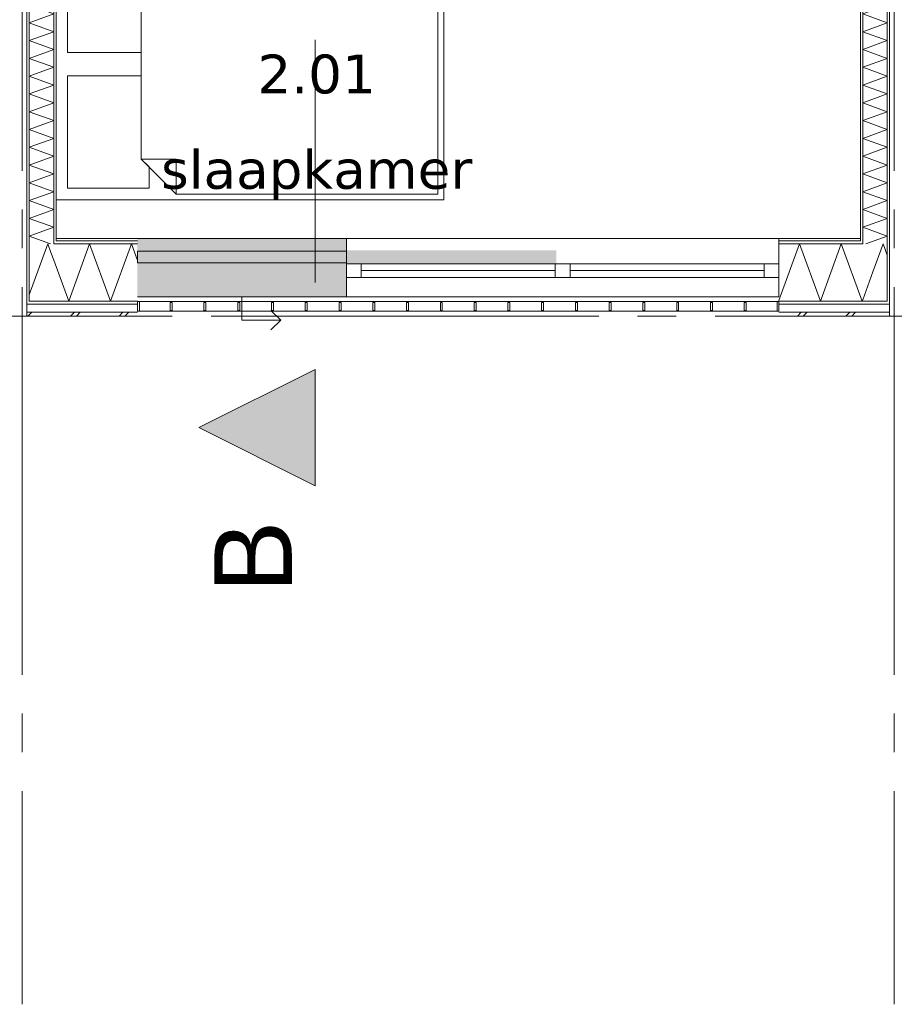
# Model space of a CAD drawing. Header units: millimetres. Extents: x -14925 to 266687, y -3550 to 35834.
# Tile 17 of 244: x 4488 to 9000, y -3550 to 1530. Entities that reach past the tile are written whole.
import ezdxf
from ezdxf.enums import TextEntityAlignment as Align

# ---------------------------------------------------------------- set-up
doc = ezdxf.new("R2010")
doc.units = ezdxf.units.MM
doc.header["$MEASUREMENT"] = 0
doc.linetypes.add('B0204', pattern=[2600, 2000, -200, 200, -200])
doc.linetypes.add('B0302', pattern=[2502.000046, 1252.000046, -625, 0, -625])
for name, color, linetype in [('34 Balustrades', 7, 'Continuous'), ('A Lijn doorsnede', 7, 'Continuous'), ('A Lijn doorsnede 2D arcering', 7, 'Continuous'), ('A Stramien', 7, 'Continuous'), ('New_21 Buitenwanden', 7, 'Continuous'), ('New_21 Buitenwanden 2D arcering', 7, 'Continuous'), ('New_21 Buitenwanden Afdek-arcering', 7, 'Continuous'), ('New_21 Buitenwanden Deuren', 7, 'Continuous'), ('New_21 Buitenwanden Doorsnede-arcering', 7, 'Continuous'), ('New_21 Buitenwanden Laagscheidingslijnen', 7, 'Continuous'), ('New_21 Buitenwanden Ramen', 7, 'Continuous'), ('New_22 C Binnenwanden', 7, 'Continuous'), ('New_22 C Binnenwanden Doorsnede-arcering', 7, 'Continuous'), ('New_22 C Binnenwanden Laagscheidingslijnen', 7, 'Continuous'), ('New_82 Interieur', 7, 'Continuous'), ('New_Z Gebruiksopp', 7, 'Continuous'), ('New_Z Gebruiksopp Zone omranding', 7, 'Continuous'), ('New_Z Gebruiksopp Zone tekst', 7, 'Continuous')]:
    doc.layers.add(name, color=color, linetype=linetype)
doc.styles.add('GENERATED_STYLE_1', font='verdana.ttf')
doc.styles.add('GENERATED_STYLE_2', font='verdana.ttf')
doc.styles.add('GENERATED_STYLE_3', font='arial.ttf')
pattern_1 = [(0, (0, 0), (0, 100), [])]
pattern_2 = [(0, (0, 0), (0, 346.41), [0, -200]), (0, (100, 173.2), (0, 346.41), [0, -200])]
pattern_3 = [(270, (0, 0), (100, 0), [])]
pattern_4 = [(90, (0, 0), (-100, 0), [])]

# ---------------------------------------------------------------- blocks, each defined once
blk = doc.blocks.new('slaapkamer_2.01_4_3', base_point=(6019.5, 1482.5))
at = {"layer": 'New_Z Gebruiksopp Zone tekst', "color": 2, "lineweight": 0}
for tag, style, p in [('DUMMY_941', 'GENERATED_STYLE_1', (6019.5, 1420.4)), ('DUMMY_942', 'GENERATED_STYLE_2', (6019.5, 923.2))]:
    blk.add_attdef(tag, text='', height=200, dxfattribs=dict(at, style=style)).set_placement(p, align=Align.TOP_LEFT)
for tag, style, p in [('ROOM_NUMBER', 'GENERATED_STYLE_1', (6019.5, 1349.6)), ('ROOM_NAME', 'GENERATED_STYLE_2', (6019.5, 857.3))]:
    blk.add_attdef(tag, text='', height=200, dxfattribs=dict(at, style=style)).set_placement(p, align=Align.TOP_CENTER)
blk = doc.blocks.new('*X126')
at = {"layer": 'New_21 Buitenwanden Doorsnede-arcering', "color": 7, "linetype": 'Continuous', "lineweight": 0}
for p in [(4537, 110.3), (4648.5, 329.3)]:
    blk.add_line(p, (4632.6, 373), dxfattribs=at)
blk = doc.blocks.new('*X128')
at = {"layer": 'New_21 Buitenwanden Doorsnede-arcering', "color": 7, "linetype": 'Continuous', "lineweight": 0}
for p, q in [((4530, 0), (4550, 20)), ((4750, 0), (4770, 20)), ((4780, 0), (4800, 20)), ((5000, 0), (5020, 20)), ((5030, 0), (5050, 20))]:
    blk.add_line(p, q, dxfattribs=at)
blk = doc.blocks.new('*X129')
at = {"layer": 'New_21 Buitenwanden Doorsnede-arcering', "color": 7, "linetype": 'Continuous', "lineweight": 0}
blk.add_line((4663, 289.5), (4648.5, 329.3), dxfattribs=at)
blk = doc.blocks.new('*X130')
at = {"layer": 'New_21 Buitenwanden Doorsnede-arcering', "color": 7, "linetype": 'Continuous', "lineweight": 0}
for p, q in [((4740.3, 77), (4848.1, 373)), ((4955.8, 77), (4848.1, 373)), ((4955.8, 77), (5063.6, 373)), ((5095, 286.6), (5063.6, 373)), ((4740.3, 77), (4663, 289.5))]:
    blk.add_line(p, q, dxfattribs=at)
blk = doc.blocks.new('Wall_5_3', base_point=(4675, 400))
at = {"layer": 'New_21 Buitenwanden Doorsnede-arcering', "linetype": 'Continuous', "lineweight": 0, "true_color": 0x000000}
h = blk.add_hatch(dxfattribs=at)
h.set_pattern_fill('325_Houtachtig_plaatmate_E2', color=18, style=0, pattern_type=2)
h.set_pattern_definition(pattern_1)
h.paths.add_polyline_path([(4663, 388), (4663, 373), (4664.875, 373), (4670.5, 388)])
h = blk.add_hatch(dxfattribs=at)
h.set_pattern_fill('325_Houtachtig_plaatmate_E2', color=18, style=0, pattern_type=2)
h.set_pattern_definition(pattern_1)
h.paths.add_polyline_path([(4675, 388), (4670.5, 388), (4664.875, 373), (4675, 373)])
h = blk.add_hatch(dxfattribs=at)
h.set_pattern_fill('720_Gips_0003', color=18, style=0, pattern_type=2)
h.set_pattern_definition(pattern_2)
h.paths.add_polyline_path([(4675, 388), (5095, 388), (5095, 400), (4675, 400)])
h = blk.add_hatch(dxfattribs=at)
h.set_pattern_fill('325_Houtachtig_plaatmate_E2', color=18, style=0, pattern_type=2)
h.set_pattern_definition(pattern_1)
h.paths.add_polyline_path([(4675, 373), (5095, 373), (5095, 388), (4675, 388)])
h = blk.add_hatch(dxfattribs=at)
h.set_pattern_fill('325_Houtachtig_plaatmate_E2', color=18, style=0, pattern_type=2)
h.set_pattern_definition(pattern_1)
h.paths.add_polyline_path([(4525, 77), (4525, 62), (4537, 62), (4537, 77)])
h = blk.add_hatch(dxfattribs=at)
h.set_pattern_fill('325_Houtachtig_plaatmate_E2', color=18, style=0, pattern_type=2)
h.set_pattern_definition(pattern_1)
h.paths.add_polyline_path([(4537, 77), (4537, 62), (4548.25, 62), (4553.875, 77)])
h = blk.add_hatch(dxfattribs=at)
h.set_pattern_fill('325_Houtachtig_plaatmate_E2', color=18, style=0, pattern_type=2)
h.set_pattern_definition(pattern_1)
h.paths.add_polyline_path([(4548.25, 62), (5095, 62), (5095, 77), (4553.875, 77)])
at = {"layer": 'New_21 Buitenwanden', "color": 9, "linetype": 'Continuous', "lineweight": 0, "flags": 128}
for points in [[(5095, 400), (4675, 400)], [(4525, 0), (5095, 0)]]:
    blk.add_lwpolyline(points, dxfattribs=at)
at = {"layer": 'New_21 Buitenwanden Laagscheidingslijnen', "color": 9, "linetype": 'Continuous', "lineweight": 0}
for p, q in [((4664.875, 373), (4675, 373)), ((4675, 388), (5095, 388)), ((4675, 373), (5095, 373)), ((4548.25, 62), (5095, 62)), ((4553.875, 77), (4663, 77)), ((4663, 77), (5095, 77)), ((4532.5, 20), (5095, 20))]:
    blk.add_line(p, q, dxfattribs=at)
at = {"layer": 'New_21 Buitenwanden Laagscheidingslijnen', "color": 1, "linetype": 'Continuous', "lineweight": 0}
blk.add_line((4675, 400), (4675, 388), dxfattribs=at)
at = {"layer": 'New_22 C Binnenwanden', "color": 9, "linetype": 'Continuous', "lineweight": 0, "flags": 128}
for points in [[(4525, 62), (4525, 77)], [(4525, 20), (4525, 62)], [(4525, 0), (4525, 20)]]:
    blk.add_lwpolyline(points, dxfattribs=at)
at = {"layer": 'New_22 C Binnenwanden Laagscheidingslijnen', "color": 1, "linetype": 'Continuous', "lineweight": 0}
for p, q in [((4537, 373), (4537, 77)), ((4663, 388), (4663, 373))]:
    blk.add_line(p, q, dxfattribs=at)
at = {"layer": 'New_22 C Binnenwanden Laagscheidingslijnen', "color": 9, "linetype": 'Continuous', "lineweight": 0}
for p, q in [((4663, 373), (4664.875, 373)), ((4525, 62), (4537, 62)), ((4537, 77), (4553.875, 77)), ((4537, 62), (4548.25, 62)), ((4525, 20), (4532.5, 20))]:
    blk.add_line(p, q, dxfattribs=at)
at = {"layer": 'New_21 Buitenwanden', "color": 1, "lineweight": 0}
for name in ['*X126', '*X130', '*X129', '*X128']:
    blk.add_blockref(name, (0, 0), dxfattribs=at)
blk = doc.blocks.new('*X172')
at = {"layer": 'New_22 C Binnenwanden Doorsnede-arcering', "color": 7, "linetype": 'Continuous', "lineweight": 0}
for p, q in [((8850.7, 1646), (8963, 1605.1)), ((8837, 1559.2), (8963, 1605.1)), ((8837, 1559.2), (8963, 1513.4)), ((8837, 1467.5), (8963, 1513.4)), ((8837, 1467.5), (8963, 1421.7)), ((8837, 1375.8), (8963, 1421.7)), ((8837, 1375.8), (8963, 1329.9)), ((8837, 1284.1), (8963, 1329.9)), ((8837, 1284.1), (8963, 1238.2)), ((8837, 1192.4), (8963, 1238.2)), ((8837, 1192.4), (8963, 1146.5)), ((8837, 1100.6), (8963, 1146.5)), ((8837, 1100.6), (8963, 1054.8)), ((8837, 1008.9), (8963, 1054.8)), ((8837, 1008.9), (8963, 963.1)), ((8837, 917.2), (8963, 963.1)), ((8837, 917.2), (8963, 871.3)), ((8837, 825.5), (8963, 871.3)), ((8837, 825.5), (8963, 779.6)), ((8837, 733.8), (8963, 779.6)), ((8837, 733.8), (8963, 687.9)), ((8837, 642), (8963, 687.9)), ((8837, 642), (8963, 596.2)), ((8837, 550.3), (8963, 596.2)), ((8837, 550.3), (8963, 504.5)), ((8837, 458.6), (8963, 504.5)), ((8837, 458.6), (8963, 412.7)), ((8853.8, 373), (8963, 412.7))]:
    blk.add_line(p, q, dxfattribs=at)
blk = doc.blocks.new('Wall_11_3', base_point=(8825, 400))
at = {"layer": 'New_22 C Binnenwanden Doorsnede-arcering', "linetype": 'Continuous', "lineweight": 0, "true_color": 0x000000}
h = blk.add_hatch(dxfattribs=at)
h.set_pattern_fill('325_Houtachtig_plaatmate_E2', color=18, style=0, pattern_type=2)
h.set_pattern_definition(pattern_3)
h.paths.add_polyline_path([(8975, 77), (8975, 7173), (8963, 7173), (8963, 77)])
h = blk.add_hatch(dxfattribs=at)
h.set_pattern_fill('325_Houtachtig_plaatmate_E2', color=18, style=0, pattern_type=2)
h.set_pattern_definition(pattern_3)
h.paths.add_polyline_path([(8837, 388), (8837, 1634), (8825, 1634), (8825, 400), (8829.5, 388)])
h = blk.add_hatch(dxfattribs=at)
h.set_pattern_fill('325_Houtachtig_plaatmate_E2', color=18, style=0, pattern_type=2)
h.set_pattern_definition(pattern_3)
h.paths.add_polyline_path([(8829.5, 388), (8825, 400), (8825, 388)])
at = {"layer": 'New_21 Buitenwanden Laagscheidingslijnen', "color": 1, "linetype": 'Continuous', "lineweight": 0}
blk.add_line((8825, 400), (8825, 388), dxfattribs=at)
at = {"layer": 'New_22 C Binnenwanden', "color": 1, "linetype": 'Continuous', "lineweight": 0, "flags": 128}
for points in [[(8975, 77), (8975, 7173)], [(8825, 1634), (8825, 400)]]:
    blk.add_lwpolyline(points, dxfattribs=at)
at = {"layer": 'New_22 C Binnenwanden Laagscheidingslijnen', "color": 1, "linetype": 'Continuous', "lineweight": 0}
for p, q in [((8963, 6877), (8963, 373)), ((8837, 1646), (8837, 388)), ((8837, 373), (8837, 388)), ((8963, 77), (8963, 373))]:
    blk.add_line(p, q, dxfattribs=at)
at = {"layer": 'New_22 C Binnenwanden', "color": 1, "lineweight": 0}
blk.add_blockref('*X172', (0, 0), dxfattribs=at)
blk = doc.blocks.new('*X174')
at = {"layer": 'New_22 C Binnenwanden Doorsnede-arcering', "color": 7, "linetype": 'Continuous', "lineweight": 0}
for p, q in [((4613.8, 2642), (4537, 2614)), ((4663, 2568.2), (4537, 2614)), ((4663, 2568.2), (4537, 2522.3)), ((4663, 2476.5), (4537, 2522.3)), ((4663, 2476.5), (4537, 2430.6)), ((4663, 2384.7), (4537, 2430.6)), ((4663, 2384.7), (4537, 2338.9)), ((4663, 2293), (4537, 2338.9)), ((4663, 2293), (4537, 2247.2)), ((4663, 2201.3), (4537, 2247.2)), ((4663, 2201.3), (4537, 2155.4)), ((4663, 2109.6), (4537, 2155.4)), ((4663, 2109.6), (4537, 2063.7)), ((4663, 2017.9), (4537, 2063.7)), ((4663, 2017.9), (4537, 1972)), ((4663, 1926.1), (4537, 1972)), ((4663, 1926.1), (4537, 1880.3)), ((4663, 1834.4), (4537, 1880.3)), ((4663, 1834.4), (4537, 1788.5)), ((4663, 1742.7), (4537, 1788.5)), ((4663, 1742.7), (4537, 1696.8)), ((4663, 1651), (4537, 1696.8)), ((4663, 1651), (4537, 1605.1)), ((4663, 1559.2), (4537, 1605.1)), ((4663, 1559.2), (4537, 1513.4)), ((4663, 1467.5), (4537, 1513.4)), ((4663, 1467.5), (4537, 1421.7)), ((4663, 1375.8), (4537, 1421.7)), ((4663, 1375.8), (4537, 1329.9)), ((4663, 1284.1), (4537, 1329.9)), ((4663, 1284.1), (4537, 1238.2)), ((4663, 1192.4), (4537, 1238.2)), ((4663, 1192.4), (4537, 1146.5)), ((4663, 1100.6), (4537, 1146.5)), ((4663, 1100.6), (4537, 1054.8)), ((4663, 1008.9), (4537, 1054.8)), ((4663, 1008.9), (4537, 963.1)), ((4663, 917.2), (4537, 963.1)), ((4663, 917.2), (4537, 871.3)), ((4663, 825.5), (4537, 871.3)), ((4663, 825.5), (4537, 779.6)), ((4663, 733.8), (4537, 779.6)), ((4663, 733.8), (4537, 687.9)), ((4663, 642), (4537, 687.9)), ((4663, 642), (4537, 596.2)), ((4663, 550.3), (4537, 596.2)), ((4663, 550.3), (4537, 504.5)), ((4663, 458.6), (4537, 504.5)), ((4663, 458.6), (4537, 412.7)), ((4646.2, 373), (4537, 412.7))]:
    blk.add_line(p, q, dxfattribs=at)
blk = doc.blocks.new('Wall_12_3', base_point=(4675, 400))
at = {"layer": 'New_22 C Binnenwanden Doorsnede-arcering', "linetype": 'Continuous', "lineweight": 0, "true_color": 0x000000}
h = blk.add_hatch(dxfattribs=at)
h.set_pattern_fill('325_Houtachtig_plaatmate_E2', color=18, style=0, pattern_type=2)
h.set_pattern_definition(pattern_4)
h.paths.add_polyline_path([(4525, 7173), (4525, 77), (4537, 77), (4537, 7173)])
h = blk.add_hatch(dxfattribs=at)
h.set_pattern_fill('325_Houtachtig_plaatmate_E2', color=18, style=0, pattern_type=2)
h.set_pattern_definition(pattern_4)
h.paths.add_polyline_path([(4663, 2630), (4663, 388), (4670.5, 388), (4675, 400), (4675, 2630)])
h = blk.add_hatch(dxfattribs=at)
h.set_pattern_fill('325_Houtachtig_plaatmate_E2', color=18, style=0, pattern_type=2)
h.set_pattern_definition(pattern_4)
h.paths.add_polyline_path([(4675, 400), (4670.5, 388), (4675, 388)])
at = {"layer": 'New_21 Buitenwanden Laagscheidingslijnen', "color": 1, "linetype": 'Continuous', "lineweight": 0}
blk.add_line((4675, 400), (4675, 388), dxfattribs=at)
at = {"layer": 'New_22 C Binnenwanden', "color": 1, "linetype": 'Continuous', "lineweight": 0, "flags": 128}
for points in [[(4525, 7173), (4525, 77)], [(4675, 400), (4675, 2630)]]:
    blk.add_lwpolyline(points, dxfattribs=at)
at = {"layer": 'New_22 C Binnenwanden Laagscheidingslijnen', "color": 1, "linetype": 'Continuous', "lineweight": 0}
for p, q in [((4537, 373), (4537, 6877)), ((4663, 388), (4663, 2642)), ((4537, 373), (4537, 77)), ((4663, 388), (4663, 373))]:
    blk.add_line(p, q, dxfattribs=at)
at = {"layer": 'New_22 C Binnenwanden', "color": 1, "lineweight": 0}
blk.add_blockref('*X174', (0, 0), dxfattribs=at)
blk = doc.blocks.new('Rnx horizontaal 26[3]_3')
at = {"layer": 'New_21 Buitenwanden Ramen', "color": 7, "linetype": 'Continuous', "lineweight": 0}
for p, q in [((6173, 400), (6161, 400)), ((6173, 400), (6161, 400)), ((8405, 400), (6173, 400)), ((6173, 388), (6173, 400)), ((6173, 388), (6173, 400)), ((6173, 373), (6173, 388)), ((6173, 373), (6173, 388)), ((6173, 270), (6173, 373)), ((6173, 270), (6173, 373)), ((8405, 388), (8405, 400)), ((8405, 388), (8405, 400)), ((8405, 400), (8417, 400)), ((8405, 400), (8417, 400)), ((8405, 373), (8405, 388)), ((8405, 373), (8405, 388)), ((8405, 270), (8405, 373)), ((8405, 270), (8405, 373)), ((6173, 270), (6249, 270)), ((6173, 200), (6173, 270)), ((6173, 200), (6173, 270)), ((6249, 270), (6249, 200)), ((6249, 270), (7251, 270)), ((7251, 200), (7251, 270)), ((7251, 270), (7289, 270)), ((7289, 270), (7327, 270)), ((7327, 270), (7327, 200)), ((7327, 270), (8329, 270)), ((8329, 200), (8329, 270)), ((8329, 270), (8405, 270)), ((8405, 200), (8405, 270)), ((8405, 200), (8405, 270)), ((7251, 235), (6249, 235)), ((8329, 235), (7327, 235)), ((6249, 200), (6173, 200)), ((6173, 177), (6173, 200)), ((6173, 162), (6173, 177)), ((6173, 120), (6173, 162)), ((7251, 200), (6249, 200)), ((7289, 200), (7251, 200)), ((7327, 200), (7289, 200)), ((8329, 200), (7327, 200)), ((8405, 200), (8329, 200)), ((8405, 177), (8405, 200)), ((8405, 162), (8405, 177)), ((8405, 120), (8405, 162)), ((6173, 100), (6173, 120)), ((8405, 100), (8405, 120)), ((8405, 100), (6173, 100))]:
    blk.add_line(p, q, dxfattribs=at)
blk = doc.blocks.new('DS1 in wand 26[50]_3')
at = {"layer": 'New_21 Buitenwanden Deuren', "color": 7, "linetype": 'Continuous', "lineweight": 0}
for p, q in [((5095, 400), (6173, 400)), ((6173, 388), (6173, 400)), ((6173, 388), (6173, 400)), ((6173, 400), (6249, 400)), ((6173, 400), (6249, 400)), ((6173, 373), (6173, 388)), ((6173, 373), (6173, 388)), ((6173, 340), (6173, 373)), ((6173, 340), (6173, 373)), ((6173, 335), (5095, 335)), ((5095, 335), (5095, 275)), ((6173, 275), (6173, 335)), ((5095, 275), (6173, 275)), ((6173, 177), (6173, 270)), ((6173, 162), (6173, 177)), ((6173, 120), (6173, 162)), ((6173, 100), (6173, 120)), ((5095, 100), (6173, 100)), ((5634, 100), (5634, -20)), ((5834, -20), (5784, 30)), ((5634, -20), (5834, -20)), ((5834, -20), (5784, -70))]:
    blk.add_line(p, q, dxfattribs=at)
blk = doc.blocks.new('Wall_215_3', base_point=(5095, 400))
at = {"layer": 'New_21 Buitenwanden 2D arcering', "linetype": 'Continuous', "lineweight": 0, "true_color": 0xffffff}
blk.add_hatch(color=7, dxfattribs=at).paths.add_polyline_path([(6173, 270), (7256, 270), (7256, 340), (6173, 340)])
at = {"layer": 'New_21 Buitenwanden Afdek-arcering', "linetype": 'Continuous', "lineweight": 0, "true_color": 0xffffff}
blk.add_hatch(color=7, dxfattribs=at).paths.add_polyline_path([(6173, 100), (6173, 400), (5095, 400), (5095, 100)])
at = {"layer": 'New_21 Buitenwanden', "color": 9, "linetype": 'Continuous', "lineweight": 0}
for p, q in [((8405, 400), (8417, 400)), ((8405, 388), (8405, 400)), ((8405, 373), (8405, 388)), ((8405, 270), (8405, 373)), ((8405, 200), (8405, 270)), ((8405, 177), (8405, 200)), ((8405, 162), (8405, 177)), ((8405, 120), (8405, 162)), ((8405, 100), (8405, 120))]:
    blk.add_line(p, q, dxfattribs=at)
at = {"layer": 'New_21 Buitenwanden Deuren', "color": 7, "linetype": 'Continuous', "lineweight": 0}
blk.add_blockref('DS1 in wand 26[50]_3', (0, 0), dxfattribs=at)
at = {"layer": 'New_21 Buitenwanden Ramen', "color": 7, "linetype": 'Continuous', "lineweight": 0}
blk.add_blockref('Rnx horizontaal 26[3]_3', (0, 0), dxfattribs=at)
blk = doc.blocks.new('*X1316')
at = {"layer": 'New_21 Buitenwanden Doorsnede-arcering', "color": 7, "linetype": 'Continuous', "lineweight": 0}
for p in [(8889.4, 228.3), (8963, 315.4)]:
    blk.add_line(p, (8942, 373), dxfattribs=at)
blk = doc.blocks.new('*X1318')
at = {"layer": 'New_21 Buitenwanden Doorsnede-arcering', "color": 7, "linetype": 'Continuous', "lineweight": 0}
for p, q in [((8500, 0), (8520, 20)), ((8530, 0), (8550, 20)), ((8750, 0), (8770, 20)), ((8780, 0), (8800, 20))]:
    blk.add_line(p, q, dxfattribs=at)
blk = doc.blocks.new('*X1319')
at = {"layer": 'New_21 Buitenwanden Doorsnede-arcering', "color": 7, "linetype": 'Continuous', "lineweight": 0}
for p, q in [((8405, 81.5), (8511.1, 373)), ((8618.8, 77), (8511.1, 373)), ((8618.8, 77), (8726.6, 373)), ((8834.3, 77), (8726.6, 373)), ((8834.3, 77), (8837, 84.5))]:
    blk.add_line(p, q, dxfattribs=at)
blk = doc.blocks.new('*X1320')
at = {"layer": 'New_21 Buitenwanden Doorsnede-arcering', "color": 7, "linetype": 'Continuous', "lineweight": 0}
blk.add_line((8837, 84.5), (8889.4, 228.3), dxfattribs=at)
blk = doc.blocks.new('Wall_216_3', base_point=(8405, 400))
at = {"layer": 'New_21 Buitenwanden Doorsnede-arcering', "linetype": 'Continuous', "lineweight": 0, "true_color": 0x000000}
h = blk.add_hatch(dxfattribs=at)
h.set_pattern_fill('720_Gips_0003', color=18, style=0, pattern_type=2)
h.set_pattern_definition(pattern_2)
h.paths.add_polyline_path([(8825, 400), (8405, 400), (8405, 388), (8825, 388)])
h = blk.add_hatch(dxfattribs=at)
h.set_pattern_fill('325_Houtachtig_plaatmate_E2', color=18, style=0, pattern_type=2)
h.set_pattern_definition(pattern_1)
h.paths.add_polyline_path([(8825, 388), (8405, 388), (8405, 373), (8825, 373)])
h = blk.add_hatch(dxfattribs=at)
h.set_pattern_fill('325_Houtachtig_plaatmate_E2', color=18, style=0, pattern_type=2)
h.set_pattern_definition(pattern_1)
h.paths.add_polyline_path([(8825, 373), (8835.125, 373), (8829.5, 388), (8825, 388)])
h = blk.add_hatch(dxfattribs=at)
h.set_pattern_fill('325_Houtachtig_plaatmate_E2', color=18, style=0, pattern_type=2)
h.set_pattern_definition(pattern_1)
h.paths.add_polyline_path([(8837, 373), (8837, 388), (8829.5, 388), (8835.125, 373)])
h = blk.add_hatch(dxfattribs=at)
h.set_pattern_fill('325_Houtachtig_plaatmate_E2', color=18, style=0, pattern_type=2)
h.set_pattern_definition(pattern_1)
h.paths.add_polyline_path([(8405, 62), (8951.75, 62), (8946.125, 77), (8405, 77)])
h = blk.add_hatch(dxfattribs=at)
h.set_pattern_fill('325_Houtachtig_plaatmate_E2', color=18, style=0, pattern_type=2)
h.set_pattern_definition(pattern_1)
h.paths.add_polyline_path([(8963, 62), (8963, 77), (8946.125, 77), (8951.75, 62)])
h = blk.add_hatch(dxfattribs=at)
h.set_pattern_fill('325_Houtachtig_plaatmate_E2', color=18, style=0, pattern_type=2)
h.set_pattern_definition(pattern_1)
h.paths.add_polyline_path([(8975, 62), (8975, 77), (8963, 77), (8963, 62)])
at = {"layer": 'New_21 Buitenwanden', "color": 9, "linetype": 'Continuous', "lineweight": 0, "flags": 128}
for points in [[(8825, 400), (8405, 400)], [(8405, 0), (8975, 0)]]:
    blk.add_lwpolyline(points, dxfattribs=at)
at = {"layer": 'New_21 Buitenwanden Laagscheidingslijnen', "color": 9, "linetype": 'Continuous', "lineweight": 0}
for p, q in [((8405, 388), (8825, 388)), ((8405, 373), (8825, 373)), ((8825, 373), (8835.125, 373)), ((8405, 77), (8837, 77)), ((8405, 62), (8951.75, 62)), ((8837, 77), (8946.125, 77)), ((8405, 20), (8967.5, 20))]:
    blk.add_line(p, q, dxfattribs=at)
at = {"layer": 'New_21 Buitenwanden Laagscheidingslijnen', "color": 1, "linetype": 'Continuous', "lineweight": 0}
blk.add_line((8825, 400), (8825, 388), dxfattribs=at)
at = {"layer": 'New_22 C Binnenwanden', "color": 9, "linetype": 'Continuous', "lineweight": 0, "flags": 128}
for points in [[(8975, 62), (8975, 77)], [(8975, 20), (8975, 62)], [(8975, 0), (8975, 20)]]:
    blk.add_lwpolyline(points, dxfattribs=at)
at = {"layer": 'New_22 C Binnenwanden Laagscheidingslijnen', "color": 9, "linetype": 'Continuous', "lineweight": 0}
for p, q in [((8837, 373), (8835.125, 373)), ((8963, 77), (8946.125, 77)), ((8963, 62), (8951.75, 62)), ((8975, 62), (8963, 62)), ((8975, 20), (8967.5, 20))]:
    blk.add_line(p, q, dxfattribs=at)
at = {"layer": 'New_22 C Binnenwanden Laagscheidingslijnen', "color": 1, "linetype": 'Continuous', "lineweight": 0}
for p, q in [((8837, 373), (8837, 388)), ((8963, 77), (8963, 373))]:
    blk.add_line(p, q, dxfattribs=at)
at = {"layer": 'New_21 Buitenwanden', "color": 1, "lineweight": 0}
for name in ['*X1319', '*X1316', '*X1320', '*X1318']:
    blk.add_blockref(name, (0, 0), dxfattribs=at)
blk = doc.blocks.new('Railing_3_3')
at = {"layer": '34 Balustrades', "color": 9, "linetype": 'Continuous', "lineweight": 0, "flags": 128}
for points in [[(5095, 75), (5095, 25), (8405, 25), (8405, 75)], [(5095, 75), (5095, 25), (8405, 25), (8405, 75)], [(5095, 75), (5095, 25), (5105, 25), (5105, 75)], [(8395, 75), (8395, 25), (8405, 25), (8405, 75)]]:
    blk.add_lwpolyline(points, close=True, dxfattribs=at)
at = {"layer": '34 Balustrades', "color": 7, "linetype": 'Continuous', "lineweight": 0, "flags": 128}
for points in [[(5264.2, 70), (5264.2, 30), (5274.2, 30), (5274.2, 70)], [(5438.4, 70), (5438.4, 30), (5448.4, 30), (5448.4, 70)], [(5612.6, 70), (5612.6, 30), (5622.6, 30), (5622.6, 70)], [(5786.8, 70), (5786.8, 30), (5796.8, 30), (5796.8, 70)], [(5961.1, 70), (5961.1, 30), (5971.1, 30), (5971.1, 70)], [(6135.3, 70), (6135.3, 30), (6145.3, 30), (6145.3, 70)], [(6309.5, 70), (6309.5, 30), (6319.5, 30), (6319.5, 70)], [(6483.7, 70), (6483.7, 30), (6493.7, 30), (6493.7, 70)], [(6657.9, 70), (6657.9, 30), (6667.9, 30), (6667.9, 70)], [(6832.1, 70), (6832.1, 30), (6842.1, 30), (6842.1, 70)], [(7006.3, 70), (7006.3, 30), (7016.3, 30), (7016.3, 70)], [(7180.5, 70), (7180.5, 30), (7190.5, 30), (7190.5, 70)], [(7354.7, 70), (7354.7, 30), (7364.7, 30), (7364.7, 70)], [(7528.9, 70), (7528.9, 30), (7538.9, 30), (7538.9, 70)], [(7703.2, 70), (7703.2, 30), (7713.2, 30), (7713.2, 70)], [(7877.4, 70), (7877.4, 30), (7887.4, 30), (7887.4, 70)], [(8051.6, 70), (8051.6, 30), (8061.6, 30), (8061.6, 70)], [(8225.8, 70), (8225.8, 30), (8235.8, 30), (8235.8, 70)]]:
    blk.add_lwpolyline(points, close=True, dxfattribs=at)
blk = doc.blocks.new('Bed dubbel 02 26[19]_3', base_point=(6645, 1970))
at = {"layer": 'New_82 Interieur', "color": 7, "linetype": 'Continuous', "lineweight": 0}
for p, q in [((5295, 1970), (5295, 1790)), ((5115, 1790), (5295, 1790)), ((5115, 810), (5295, 810)), ((5295, 630), (5295, 810))]:
    blk.add_line(p, q, dxfattribs=at)
at = {"layer": 'New_82 Interieur', "color": 7, "linetype": 'Continuous', "lineweight": 0, "flags": 128}
for points in [[(6675, 2000), (6675, 600), (4675, 600), (4675, 2000)], [(5115, 1360), (5115, 1790), (5155, 1830), (5155, 1940), (4735, 1940), (4735, 1360)], [(6645, 1970), (6645, 630), (5295, 630), (5115, 810), (5115, 1790), (5295, 1970)], [(5115, 1240), (5115, 810), (5155, 770), (5155, 660), (4735, 660), (4735, 1240)]]:
    blk.add_lwpolyline(points, close=True, dxfattribs=at)
blk = doc.blocks.new('Standard grid marker_2')
at = {"layer": 'A Stramien', "color": 7, "linetype": 'B0204', "lineweight": 0}
for p, q in [((1000, 0), (24500, 0)), ((24500, 0), (25500, 0))]:
    blk.add_line(p, q, dxfattribs=at)
at = {"layer": 'A Stramien', "color": 9, "lineweight": 0, "style": 'GENERATED_STYLE_2'}
blk.add_attdef('AC_MarkerText_1', text='', height=400, rotation=90, dxfattribs=at).set_placement((-948.6, -142.5), align=Align.TOP_CENTER)
blk = doc.blocks.new('Standard grid marker_3')
at = {"layer": 'A Stramien', "color": 7, "linetype": 'B0204', "lineweight": 0}
blk.add_line((1000, 0), (46550, 0), dxfattribs=at)
at = {"layer": 'A Stramien', "color": 9, "lineweight": 0, "style": 'GENERATED_STYLE_2'}
for tag, p in [('AC_MarkerText_1_0', (-600, 206.1)), ('AC_MarkerText_1_1', (48150, 206.1))]:
    blk.add_attdef(tag, text='', height=400, dxfattribs=at).set_placement(p, align=Align.TOP_CENTER)
blk = doc.blocks.new('Cutting Plane_2_3', base_point=(6011.7, 18575))
at = {"layer": 'A Lijn doorsnede 2D arcering', "linetype": 'Continuous', "lineweight": 0, "true_color": 0x000000}
blk.add_hatch(color=18, dxfattribs=at).paths.add_polyline_path([(6011.7, -875), (6011.7, -275), (5411.7, -575)])
at = {"layer": 'A Lijn doorsnede', "color": 9, "linetype": 'B0302', "lineweight": 0}
blk.add_line((6011.7, 1425), (6011.7, -275), dxfattribs=at)
at = {"layer": 'A Lijn doorsnede', "color": 2, "linetype": 'Continuous', "lineweight": 0, "flags": 128}
blk.add_lwpolyline([(6011.7, -875), (6011.7, -275), (5411.7, -575)], close=True, dxfattribs=at)
at = {"layer": 'A Lijn doorsnede', "color": 2, "lineweight": 0, "insert": (5891.7, -1055), "char_height": 400, "attachment_point": 9, "rotation": 90, "style": 'GENERATED_STYLE_3'}
blk.add_mtext('\\A1;{\\pqr;\\pt0;\\fArial|b0|i0|c0|p0;\\W1.000000;B}', dxfattribs=at)

msp = doc.modelspace()

# ---------------------------------------------------------------- linework, layer by layer
at = {"layer": 'New_Z Gebruiksopp Zone omranding', "color": 254, "linetype": 'Continuous', "lineweight": 0, "true_color": 0xe4e3c5, "flags": 128}
msp.add_lwpolyline([(4675, 2665), (4675, 400), (8825, 400), (8825, 1669), (7846, 1669), (7846, 2665)], close=True, dxfattribs=at)

# ---------------------------------------------------------------- block references
at = {"layer": '34 Balustrades', "color": 9, "linetype": 'Continuous', "lineweight": 0}
msp.add_blockref('Railing_3_3', (0, 0), dxfattribs=at)
at = {"layer": 'A Lijn doorsnede', "color": 9, "lineweight": 0}
msp.add_blockref('Cutting Plane_2_3', (6011.7, 18575), dxfattribs=at)
at = {"layer": 'A Stramien', "color": 1, "linetype": 'Continuous', "lineweight": 0, "zscale": 1000, "rotation": 270}
for p in [(4500, 21950), (9000, 21950)]:
    msp.add_blockref('Standard grid marker_2', p, dxfattribs=at)
at = {"layer": 'A Stramien', "color": 1, "linetype": 'Continuous', "lineweight": 0, "zscale": 1000}
msp.add_blockref('Standard grid marker_3', (-13725, 0), dxfattribs=at)
at = {"layer": 'New_21 Buitenwanden', "color": 1, "lineweight": 0}
for name, p in [('Wall_5_3', (4675, 400)), ('Wall_215_3', (5095, 400)), ('Wall_216_3', (8405, 400))]:
    msp.add_blockref(name, p, dxfattribs=at)
at = {"layer": 'New_22 C Binnenwanden', "color": 1, "lineweight": 0}
for name, p in [('Wall_12_3', (4675, 400)), ('Wall_11_3', (8825, 400))]:
    msp.add_blockref(name, p, dxfattribs=at)
at = {"layer": 'New_82 Interieur', "color": 7, "linetype": 'Continuous', "lineweight": 0}
msp.add_blockref('Bed dubbel 02 26[19]_3', (6645, 1970), dxfattribs=at)
at = {"layer": 'New_Z Gebruiksopp', "color": 2, "linetype": 'Continuous', "lineweight": 0}
msp.add_blockref('slaapkamer_2.01_4_3', (6019.5, 1482.5), dxfattribs=at).add_auto_attribs({'ROOM_NAME': 'slaapkamer', 'ROOM_NUMBER': '2.01'})

doc.saveas('drawing.dxf')
